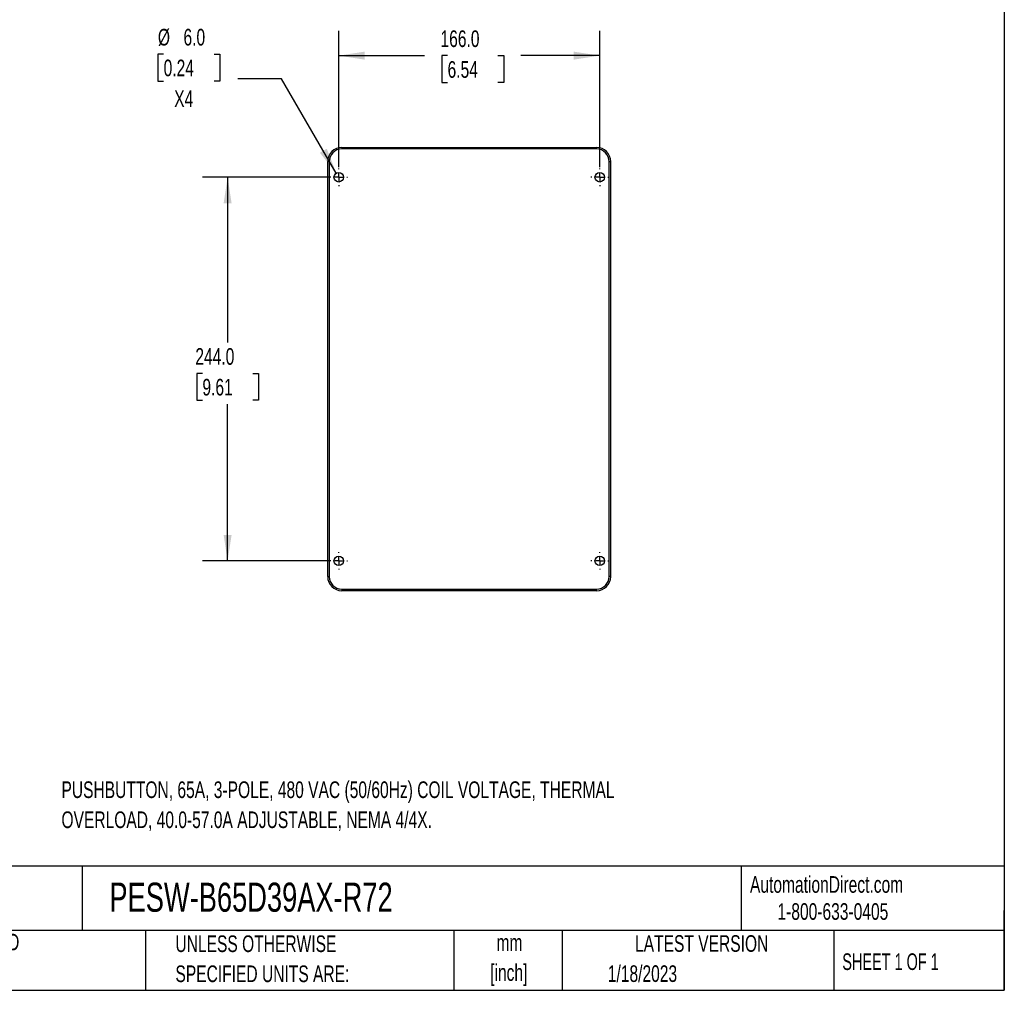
# Model space of a CAD drawing. Header units: millimetres. Extents: x 32 to 1365, y 32 to 1048.
# Tile 3 of 5: x 739 to 1365, y 32 to 649. Entities that reach past the tile are written whole.
import ezdxf

# ---------------------------------------------------------------- set-up
doc = ezdxf.new("R2010")
doc.units = ezdxf.units.MM
doc.header["$LTSCALE"] = 5
doc.linetypes.add('CENTERX2', pattern=[20.32, 12.7, -2.54, 2.54, -2.54])
doc.layers.add('CENTER', color=40, linetype='CENTERX2')
doc.layers.add('DIMENSIONS', color=140, linetype='Continuous', lineweight=25)
doc.layers.add('TEXT', color=140, linetype='Continuous', lineweight=25)
doc.styles.add('SLDTEXTSTYLE0', font='TXT', dxfattribs={"width": 0.7})
doc.styles.add('SLDTEXTSTYLE1', font='TXT', dxfattribs={"width": 0.65})
doc.dimstyles.new('SLDDIMSTYLE0', dxfattribs={"dimtxt": 10.790039, "dimasz": 16.51, "dimexe": 0, "dimexo": 0.0625, "dimgap": 2.69751, "dimtad": 0, "dimtih": 1, "dimtoh": 1, "dimrnd": 1e-09, "dimzin": 4, "dimdsep": 46, "dimtxsty": 'SLDTEXTSTYLE0', "dimsah": 1, "dimcen": 0.09, "dimadec": 0, "dimazin": 1, "dimtfac": 1, "dimtofl": 0, "dimtmove": 0, "dimatfit": 3, "dimfxl": 0, "dimfrac": 2, "dimtolj": 1, "dimtzin": 12, "dimarcsym": 0})
doc.dimstyles.new('SLDDIMSTYLE2', dxfattribs={"dimtxt": 10.790039, "dimasz": 16.51, "dimexe": 0, "dimexo": 0.0625, "dimgap": 2.69751, "dimtad": 0, "dimtih": 1, "dimtoh": 1, "dimrnd": 1e-09, "dimzin": 4, "dimdsep": 46, "dimtxsty": 'SLDTEXTSTYLE0', "dimsah": 1, "dimcen": 0, "dimadec": 0, "dimazin": 1, "dimtfac": 1, "dimtofl": 0, "dimtmove": 0, "dimatfit": 3, "dimfxl": 0, "dimfrac": 2, "dimtolj": 1, "dimtzin": 12, "dimarcsym": 0})

# ---------------------------------------------------------------- blocks, each defined once
blk = doc.blocks.new('SW_NOTE_0')
at = {"layer": 'TEXT', "color": 0, "char_height": 10.5833, "attachment_point": 1, "style": 'SLDTEXTSTYLE0'}
for s, insert in [('PUSHBUTTON, 65A, 3-POLE, 480 VAC (50/60Hz) COIL VOLTAGE, THERMAL', (0, 13.64)), ('OVERLOAD, 40.0-57.0A ADJUSTABLE, NEMA 4/4X.', (0, -5.47))]:
    blk.add_mtext(s, dxfattribs=dict(at, insert=insert))
blk = doc.blocks.new('SW_NOTE_0_1')
at = {"layer": 'TEXT', "color": 0, "char_height": 10.583, "attachment_point": 2, "style": 'SLDTEXTSTYLE0'}
for s, insert in [('mm', (14.22, 13.64)), ('[inch]', (13.8, -5.47))]:
    blk.add_mtext(s, dxfattribs=dict(at, insert=insert))
blk = doc.blocks.new('SW_NOTE_0_2')
at = {"layer": 'TEXT', "color": 0, "char_height": 10.5833, "attachment_point": 1, "style": 'SLDTEXTSTYLE0'}
for s, insert in [('UNLESS OTHERWISE', (0, 13.64)), ('SPECIFIED UNITS ARE:', (0, -5.47))]:
    blk.add_mtext(s, dxfattribs=dict(at, insert=insert))
blk = doc.blocks.new('SW_NOTE_0_6')
at = {"layer": 'TEXT', "color": 0, "char_height": 10.5833, "attachment_point": 1, "style": 'SLDTEXTSTYLE0'}
for s, insert in [('METRIC UNITS USED', (0, 13.64)), ('FOR PART DESIGN', (0, -5.47))]:
    blk.add_mtext(s, dxfattribs=dict(at, insert=insert))
blk = doc.blocks.new('_D_4')
at = {"layer": 'DIMENSIONS'}
for p, q in [((935.54, 548.96), (855.35, 548.96)), ((871.23, 548.96), (871.23, 443.8)), ((855.2, 424.24), (851.57, 424.24)), ((851.57, 424.24), (851.57, 407.09)), ((887.26, 424.24), (890.88, 424.24)), ((890.88, 424.24), (890.88, 407.09)), ((851.57, 407.09), (855.2, 407.09)), ((890.88, 407.09), (887.26, 407.09)), ((871.23, 304.96), (871.23, 404.67)), ((935.54, 304.96), (855.35, 304.96))]:
    blk.add_line(p, q, dxfattribs=at)
for points in [[(871.23, 548.96), (868.69, 532.45), (873.77, 532.45)], [(871.23, 304.96), (873.77, 321.47), (868.69, 321.47)]]:
    blk.add_solid(points, dxfattribs=at)
at = {"layer": 'DIMENSIONS', "char_height": 10.583, "attachment_point": 1, "style": 'SLDTEXTSTYLE0'}
for s, insert in [('244.0', (850.71, 440.29)), ('9.61', (855.2, 420.73))]:
    blk.add_mtext(s, dxfattribs=dict(at, insert=insert))
blk = doc.blocks.new('_D_5')
at = {"layer": 'DIMENSIONS'}
for p, q in [((941.89, 555.31), (941.89, 642.22)), ((1107.89, 555.31), (1107.89, 642.22)), ((941.89, 626.35), (996.51, 626.35)), ((1011.14, 626.35), (1007.51, 626.35)), ((1007.51, 626.35), (1007.51, 609.2)), ((1043.2, 626.35), (1046.82, 626.35)), ((1046.82, 626.35), (1046.82, 609.2)), ((1107.89, 626.35), (1057.82, 626.35)), ((1007.51, 609.2), (1011.14, 609.2)), ((1046.82, 609.2), (1043.2, 609.2))]:
    blk.add_line(p, q, dxfattribs=at)
for points in [[(941.89, 626.35), (958.4, 623.81), (958.4, 628.89)], [(1107.89, 626.35), (1091.38, 628.89), (1091.38, 623.81)]]:
    blk.add_solid(points, dxfattribs=at)
at = {"layer": 'DIMENSIONS', "char_height": 10.583, "attachment_point": 1, "style": 'SLDTEXTSTYLE0'}
for s, insert in [('166.0', (1006.65, 642.41)), ('6.54', (1011.14, 622.84))]:
    blk.add_mtext(s, dxfattribs=dict(at, insert=insert))
blk = doc.blocks.new('_D_6')
at = {"layer": 'DIMENSIONS'}
for p, q in [((830.53, 627.32), (826.91, 627.32)), ((826.91, 627.32), (826.91, 610.17)), ((862.6, 627.32), (866.22, 627.32)), ((866.22, 627.32), (866.22, 610.17)), ((826.91, 610.17), (830.53, 610.17)), ((866.22, 610.17), (862.6, 610.17)), ((905.56, 611.65), (877.78, 611.65)), ((940.38, 551.55), (905.56, 611.65))]:
    blk.add_line(p, q, dxfattribs=at)
blk.add_solid([(940.38, 551.55), (934.3, 567.11), (929.91, 564.56)], dxfattribs=at)
at = {"layer": 'DIMENSIONS', "char_height": 10.583, "attachment_point": 1, "style": 'SLDTEXTSTYLE0'}
for s, insert in [('%%c', (826.88, 643.38)), ('6.0', (843.17, 643.38)), ('0.24', (830.53, 623.81)), ('X4', (837.25, 604.25))]:
    blk.add_mtext(s, dxfattribs=dict(at, insert=insert))
blk = doc.blocks.new('SW_CENTERMARKSYMBOL_0')
at = {"layer": 'CENTER', "color": 0}
for p, q in [((-5.08, 0), (-5.54, 0)), ((0, 0), (-2.54, 0)), ((0, 5.08), (0, 5.54)), ((0, 0), (0, 2.54)), ((0, 0), (0, -2.54)), ((0, 0), (2.54, 0)), ((5.08, 0), (5.54, 0)), ((0, -5.08), (0, -5.54))]:
    blk.add_line(p, q, dxfattribs=at)
blk = doc.blocks.new('SW_CENTERMARKSYMBOL_1')
at = {"layer": 'CENTER', "color": 0}
for p, q in [((-5.08, 0), (-5.54, 0)), ((0, 0), (-2.54, 0)), ((0, 5.08), (0, 5.54)), ((0, 0), (0, 2.54)), ((0, 0), (0, -2.54)), ((0, 0), (2.54, 0)), ((5.08, 0), (5.54, 0)), ((0, -5.08), (0, -5.54))]:
    blk.add_line(p, q, dxfattribs=at)
blk = doc.blocks.new('SW_CENTERMARKSYMBOL_2')
at = {"layer": 'CENTER', "color": 0}
for p, q in [((-5.08, 0), (-5.54, 0)), ((0, 0), (-2.54, 0)), ((0, 5.08), (0, 5.54)), ((0, 0), (0, 2.54)), ((0, 0), (0, -2.54)), ((0, 0), (2.54, 0)), ((5.08, 0), (5.54, 0)), ((0, -5.08), (0, -5.54))]:
    blk.add_line(p, q, dxfattribs=at)
blk = doc.blocks.new('SW_CENTERMARKSYMBOL_3')
at = {"layer": 'CENTER', "color": 0}
for p, q in [((-5.08, 0), (-5.54, 0)), ((0, 0), (-2.54, 0)), ((0, 5.08), (0, 5.54)), ((0, 0), (0, 2.54)), ((0, 0), (0, -2.54)), ((0, 0), (2.54, 0)), ((5.08, 0), (5.54, 0)), ((0, -5.08), (0, -5.54))]:
    blk.add_line(p, q, dxfattribs=at)

msp = doc.modelspace()

# ---------------------------------------------------------------- linework, layer by layer
for p, q in [((943.888, 567.956), (943.888, 566.956)), ((943.888, 567.956), (1105.888, 567.956)), ((1105.888, 566.956), (943.888, 566.956)), ((1105.888, 566.956), (1105.888, 567.956)), ((934.888, 294.956), (934.888, 558.956)), ((935.888, 558.956), (934.888, 558.956)), ((935.888, 558.956), (935.888, 294.956)), ((1113.888, 294.956), (1113.888, 558.956)), ((1113.888, 558.956), (1114.888, 558.956)), ((1114.888, 294.956), (1114.888, 558.956)), ((934.888, 294.956), (935.888, 294.956)), ((1114.888, 294.956), (1113.888, 294.956)), ((943.888, 286.956), (1105.888, 286.956)), ((943.888, 286.956), (943.888, 285.956)), ((1105.888, 285.956), (943.888, 285.956)), ((1105.888, 285.956), (1105.888, 286.956))]:
    msp.add_line(p, q)
for centre in [(941.888, 548.956), (1107.888, 548.956), (941.888, 304.956), (1107.888, 304.956)]:
    msp.add_circle(centre, 3)
for centre, radius, start, end in [((943.888, 558.956), 9, 90, 180), ((943.888, 558.956), 8, 90, 180), ((1105.888, 558.956), 9, 0, 90), ((1105.888, 558.956), 8, 0, 90), ((943.888, 294.956), 9, 180, 270), ((943.888, 294.956), 8, 180, 270), ((1105.888, 294.956), 8, 270, 0), ((1105.888, 294.956), 9, 270, 0)]:
    msp.add_arc(centre, radius, start, end)
at = {"layer": 'TEXT'}
for p, q in [((1365.25, 1047.75), (1365.25, 31.75)), ((1365.25, 110.631), (31.75, 110.631)), ((778.794, 110.631), (778.794, 69.85)), ((1197.877, 110.631), (1197.877, 69.85)), ((1365.25, 31.75), (1365.25, 82.55)), ((1365.25, 69.85), (31.75, 69.85)), ((818.901, 69.85), (818.901, 31.75)), ((1015.122, 69.85), (1015.122, 31.75)), ((1084.06, 69.85), (1084.06, 31.75)), ((1256.744, 69.85), (1256.744, 31.75)), ((31.75, 31.75), (1365.25, 31.75))]:
    msp.add_line(p, q, dxfattribs=at)

# ---------------------------------------------------------------- block references
at = {"layer": 'CENTER'}
for name, p in [('SW_CENTERMARKSYMBOL_0', (941.888, 548.956)), ('SW_CENTERMARKSYMBOL_1', (1107.888, 548.956)), ('SW_CENTERMARKSYMBOL_2', (941.888, 304.956)), ('SW_CENTERMARKSYMBOL_3', (1107.888, 304.956))]:
    msp.add_blockref(name, p, dxfattribs=at)
at = {"layer": 'TEXT'}
for name, p in [('SW_NOTE_0', (765.546, 151.02)), ('SW_NOTE_0_6', (638.022, 54.11)), ('SW_NOTE_0_2', (838.04, 53.032)), ('SW_NOTE_0_1', (1036.273, 53.782))]:
    msp.add_blockref(name, p, dxfattribs=at)

# ---------------------------------------------------------------- texts
for s, insert, char_height, attachment_point, style in [('PESW-B65D39AX-R72', (796.039, 100.252), 18.52083, 1, 'SLDTEXTSTYLE0'), ('AutomationDirect.com', (1203.475, 104.383), 10.58333, 1, 'SLDTEXTSTYLE0'), ('1-800-633-0405', (1220.958, 87.185), 10.58333, 1, 'SLDTEXTSTYLE0'), ('LATEST VERSION', (1172.761, 66.82), 10.58333, 2, 'SLDTEXTSTYLE0'), ('SHEET 1 OF 1', (1262.206, 55.257), 10.58333, 1, 'SLDTEXTSTYLE1'), ('1/18/2023', (1113.064, 47.658), 10.5833, 1, 'SLDTEXTSTYLE0')]:
    msp.add_mtext(s, dxfattribs=dict(at, insert=insert, char_height=char_height, attachment_point=attachment_point, style=style))

# ---------------------------------------------------------------- dimensions: what is measured, and where the dimension line sits
at = {"layer": 'DIMENSIONS'}
dim = msp.add_diameter_dim_2p(p1=(943.392, 546.361), p2=(940.384, 551.552), text='<>\\PX4', dimstyle='SLDDIMSTYLE2', dxfattribs=at)
dim.commit()
dim.dimension.update_dxf_attribs({"geometry": '_D_6', "text_midpoint": (846.566, 618.747), "dimtype": 163})
dim = msp.add_linear_dim(base=(1107.888, 626.349), p1=(941.888, 548.956), p2=(1107.888, 548.956), dimstyle='SLDDIMSTYLE0', dxfattribs=at)
dim.commit()
dim.dimension.update_dxf_attribs({"geometry": '_D_5', "text_midpoint": (1027.167, 626.349), "dimtype": 160})
dim = msp.add_linear_dim(base=(871.229, 304.956), p1=(941.888, 548.956), p2=(941.888, 304.956), angle=90, dimstyle='SLDDIMSTYLE0', dxfattribs=at)
dim.commit()
dim.dimension.update_dxf_attribs({"geometry": '_D_4', "text_midpoint": (871.229, 424.236), "dimtype": 160})

doc.saveas('drawing.dxf')
